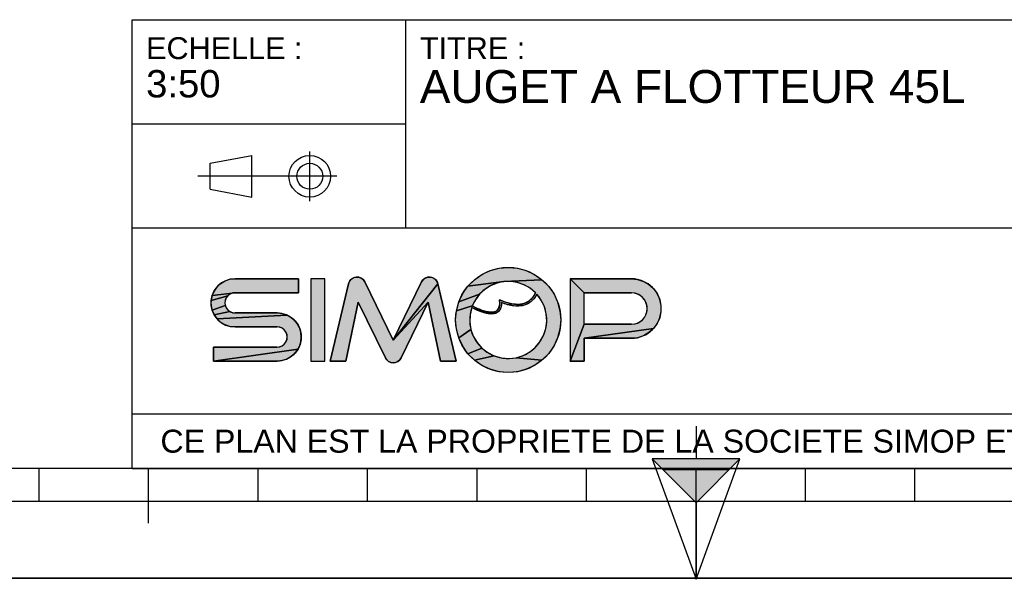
# Model space of a CAD drawing. Header units: millimetres. Extents: x 0 to 297, y 0 to 210.
# Tile 2 of 6: x 87 to 177, y 0 to 51. Entities that reach past the tile are written whole.
import ezdxf

# ---------------------------------------------------------------- set-up
doc = ezdxf.new("R2010")
doc.units = ezdxf.units.MM
doc.header["$LTSCALE"] = 16.335
doc.layers.get('0').update_dxf_attribs({"linetype": 'CONTINUOUS'})
doc.styles.get("Standard").update_dxf_attribs({"font": 'arial.ttf'})

# ---------------------------------------------------------------- blocks, each defined once
blk = doc.blocks.new('MARGEA4_BL0', base_point=(148.514, 105.014))
at = {"color": 7, "linetype": 'Continuous'}
for p, q in [((287.014, 10.014), (10.014, 10.014)), ((88.514, 7.014), (88.514, 10.014)), ((98.514, 5.014), (98.514, 10.014)), ((108.514, 7.014), (108.514, 10.014)), ((118.514, 7.014), (118.514, 10.014)), ((128.514, 7.014), (128.514, 10.014)), ((138.514, 7.014), (138.514, 10.014)), ((148.514, 0.014), (148.514, 10.014)), ((158.514, 7.014), (158.514, 10.014)), ((168.514, 7.014), (168.514, 10.014)), ((248.514, 7.014), (48.514, 7.014)), ((297.014, 0.014), (0.014, 0.014)), ((297.014, 0.014), (0.014, 0.014))]:
    blk.add_line(p, q, dxfattribs=at)
blk = doc.blocks.new('REPERE_ORIENTATION_BL1', base_point=(148.516, 6.898))
at = {"color": 7, "linetype": 'Continuous'}
for p, q in [((148.516, 13.898), (148.516, 10.898)), ((148.516, 6.898), (144.516, 10.898)), ((152.516, 10.898), (144.516, 10.898)), ((144.516, 10.898), (148.516, -0.102)), ((148.516, 6.898), (152.516, 10.898)), ((148.516, -0.102), (152.516, 10.898)), ((151.516, 9.898), (145.516, 9.898)), ((148.516, 6.898), (148.516, -0.102))]:
    blk.add_line(p, q, dxfattribs=at)
blk.add_solid([(144.516, 10.898), (148.516, 6.898), (152.516, 10.898)], dxfattribs=at)
blk = doc.blocks.new('ISO_BL3', base_point=(109.359, 36.711))
at = {"color": 2, "linetype": 'Continuous'}
for p, q in [((113.239, 34.434), (113.239, 38.988)), ((104.158, 37.894), (107.956, 38.612)), ((104.158, 35.528), (104.158, 37.894)), ((107.956, 34.81), (107.956, 38.612)), ((115.7, 36.711), (103.019, 36.711)), ((104.158, 35.528), (107.956, 34.81))]:
    blk.add_line(p, q, dxfattribs=at)
for radius in [1.901, 1.183]:
    blk.add_circle((113.239, 36.711), radius, dxfattribs=at)
blk = doc.blocks.new('LOGO-SIMOP-2009_BL4', base_point=(124.77, 23.589))
at = {"linetype": 'Continuous'}
for points in [[(131.363, 28.389), (132.197, 28.316), (133.005, 28.1), (133.763, 27.746), (134.449, 27.266), (130.961, 27.086), (127.686, 26.675), (128.278, 27.266), (128.963, 27.746), (129.722, 28.1), (130.53, 28.316)], [(105.954, 27.301), (106.412, 27.349), (112.22, 27.349), (112.22, 26.069), (106.412, 26.069), (104.319, 25.829), (104.507, 26.249), (104.777, 26.621), (105.119, 26.929), (105.517, 27.159)], [(117.578, 27.509), (117.792, 27.474), (117.99, 27.382), (118.155, 27.24), (118.276, 27.059), (120.86, 21.749), (124.06, 25.217), (121.579, 20.119), (121.455, 19.934), (121.284, 19.791), (121.08, 19.7), (120.86, 19.669), (120.639, 19.7), (120.436, 19.791), (120.265, 19.934), (120.141, 20.119), (117.66, 25.217), (116.54, 19.829), (115.1, 19.829), (116.778, 26.894), (116.857, 27.097), (116.987, 27.271), (117.16, 27.404), (117.362, 27.485)], [(123.927, 27.474), (124.142, 27.509), (124.358, 27.485), (124.56, 27.404), (124.732, 27.271), (124.863, 27.097), (124.941, 26.894), (120.86, 21.749), (123.444, 27.059), (123.565, 27.24), (123.73, 27.382)], [(129.751, 26.718), (129.215, 26.377), (128.749, 25.946), (126.853, 25.231), (127.207, 25.989), (127.686, 26.675), (130.961, 27.086), (130.34, 26.957)], [(131.596, 27.101), (130.961, 27.086), (134.449, 27.266), (135.04, 26.675), (135.52, 25.989), (135.874, 25.231), (136.091, 24.423), (136.163, 23.589), (136.091, 22.756), (135.874, 21.947), (135.52, 21.189), (135.04, 20.504), (134.449, 19.912), (132.075, 20.142), (132.717, 20.34), (133.309, 20.655), (133.83, 21.078), (134.262, 21.592), (134.588, 22.178), (134.798, 22.816), (134.882, 23.482), (134.838, 24.152), (134.668, 24.801), (134.378, 25.407), (133.978, 25.946), (133.719, 25.545), (133.436, 25.258), (133.098, 25.04), (132.731, 24.907), (132.159, 25.009), (132.592, 25.042), (132.968, 25.156), (133.314, 25.364), (133.6, 25.651), (133.861, 26.069), (133.375, 26.478), (132.823, 26.792), (132.224, 27.002)], [(138.292, 26.069), (137.012, 27.349), (142.612, 27.349), (143.177, 27.29), (143.718, 27.114), (144.211, 26.83), (144.633, 26.449), (144.967, 25.989), (145.199, 25.47), (145.317, 24.913), (145.317, 24.345), (145.199, 23.789), (144.967, 23.269), (144.633, 22.809), (138.292, 21.909), (138.292, 19.829), (137.012, 19.829), (138.292, 23.189), (142.612, 23.189), (142.956, 23.231), (143.281, 23.354), (143.567, 23.551), (143.797, 23.811), (143.958, 24.119), (144.041, 24.456), (144.041, 24.803), (143.958, 25.14), (143.797, 25.447), (143.567, 25.707), (143.281, 25.904), (142.956, 26.027), (142.612, 26.069)], [(124.06, 25.217), (120.86, 21.749), (124.941, 26.894), (126.62, 19.829), (125.18, 19.829)], [(105.952, 25.946), (105.761, 25.8), (104.224, 25.379), (104.319, 25.829), (106.412, 26.069), (106.174, 26.038)], [(105.523, 25.387), (105.492, 25.149), (105.523, 24.911), (104.319, 24.469), (104.224, 24.919), (104.224, 25.379), (105.761, 25.8), (105.615, 25.609)], [(128.368, 25.438), (128.084, 24.869), (126.636, 24.423), (126.853, 25.231), (128.749, 25.946)], [(131.146, 25.202), (131.682, 25.062), (131.315, 24.983), (130.744, 25.179), (130.717, 24.821), (130.631, 24.565), (130.48, 24.354), (130.273, 24.213), (130.001, 24.3), (130.178, 24.346), (130.347, 24.448), (130.481, 24.62), (130.552, 24.815), (130.583, 25.063), (130.563, 25.429)], [(105.761, 24.499), (105.952, 24.352), (104.507, 24.049), (104.319, 24.469), (105.523, 24.911), (105.615, 24.689)], [(110.717, 24.181), (111.155, 24.039), (104.777, 23.677), (104.507, 24.049), (105.952, 24.352), (106.174, 24.26), (106.412, 24.229), (110.26, 24.229)], [(128.084, 24.869), (128.432, 24.7), (128.441, 24.519), (128.029, 24.718), (127.876, 24.064), (127.849, 23.394), (127.95, 22.73), (126.853, 21.947), (126.636, 22.756), (126.563, 23.589), (126.636, 24.423)], [(128.738, 24.565), (129.026, 24.456), (129.312, 24.368), (129.161, 24.244), (128.799, 24.369), (128.441, 24.519), (128.432, 24.7)], [(129.788, 24.29), (130.001, 24.3), (130.273, 24.213), (130.034, 24.143), (129.77, 24.13), (129.472, 24.167), (129.161, 24.244), (129.312, 24.368), (129.552, 24.315)], [(132.159, 25.009), (132.731, 24.907), (132.312, 24.85), (131.842, 24.874), (131.315, 24.983), (131.682, 25.062)], [(111.553, 23.809), (111.895, 23.501), (112.165, 23.129), (112.352, 22.709), (112.448, 22.259), (112.448, 21.799), (112.352, 21.349), (112.165, 20.929), (104.452, 19.829), (104.452, 21.109), (110.26, 21.109), (110.498, 21.14), (110.72, 21.232), (110.91, 21.379), (111.057, 21.569), (111.148, 21.791), (111.18, 22.029), (111.148, 22.267), (111.057, 22.489), (110.91, 22.68), (110.72, 22.826), (110.498, 22.918), (110.26, 22.949), (106.412, 22.949), (105.954, 22.997), (105.517, 23.139), (105.119, 23.369), (104.777, 23.677), (111.155, 24.039)], [(128.175, 22.098), (128.516, 21.52), (128.961, 21.017), (127.686, 20.504), (127.207, 21.189), (126.853, 21.947), (127.95, 22.73)], [(143.177, 21.969), (142.612, 21.909), (138.292, 21.909), (144.633, 22.809), (144.211, 22.429), (143.718, 22.144)], [(110.717, 19.877), (110.26, 19.829), (104.452, 19.829), (112.165, 20.929), (111.895, 20.557), (111.553, 20.249), (111.155, 20.019)], [(129.493, 20.607), (130.093, 20.307), (128.278, 19.912), (127.686, 20.504), (128.961, 21.017)], [(131.408, 20.069), (132.075, 20.142), (134.449, 19.912), (133.763, 19.432), (133.005, 19.079), (132.197, 18.862), (131.363, 18.789), (130.53, 18.862), (129.722, 19.079), (128.963, 19.432), (128.278, 19.912), (130.093, 20.307), (130.739, 20.125)]]:
    blk.add_hatch(color=2, dxfattribs=at).paths.add_polyline_path(points)
at = {"color": 2, "linetype": 'Continuous'}
for p, q in [((128.963, 27.746), (129.722, 28.1)), ((129.722, 28.1), (130.53, 28.316)), ((130.53, 28.316), (131.363, 28.389)), ((131.363, 28.389), (132.197, 28.316)), ((132.197, 28.316), (133.005, 28.1)), ((133.005, 28.1), (133.763, 27.746)), ((105.119, 26.929), (105.517, 27.159)), ((105.517, 27.159), (105.954, 27.301)), ((105.954, 27.301), (106.412, 27.349)), ((116.778, 26.894), (116.857, 27.097)), ((116.857, 27.097), (116.987, 27.271)), ((116.987, 27.271), (117.16, 27.404)), ((117.16, 27.404), (117.362, 27.485)), ((117.362, 27.485), (117.578, 27.509)), ((117.578, 27.509), (117.792, 27.474)), ((117.792, 27.474), (117.99, 27.382)), ((117.99, 27.382), (118.155, 27.24)), ((118.155, 27.24), (118.276, 27.059)), ((123.444, 27.059), (123.565, 27.24)), ((123.565, 27.24), (123.73, 27.382)), ((123.73, 27.382), (123.927, 27.474)), ((123.927, 27.474), (124.142, 27.509)), ((124.142, 27.509), (124.358, 27.485)), ((124.358, 27.485), (124.56, 27.404)), ((124.56, 27.404), (124.732, 27.271)), ((124.732, 27.271), (124.863, 27.097)), ((124.863, 27.097), (124.941, 26.894)), ((127.686, 26.675), (128.278, 27.266)), ((130.961, 27.086), (127.686, 26.675)), ((128.278, 27.266), (128.963, 27.746)), ((130.961, 27.086), (130.34, 26.957)), ((134.449, 27.266), (130.961, 27.086)), ((131.596, 27.101), (130.961, 27.086)), ((132.224, 27.002), (131.596, 27.101)), ((132.823, 26.792), (132.224, 27.002)), ((133.763, 27.746), (134.449, 27.266)), ((134.449, 27.266), (135.04, 26.675)), ((138.292, 26.069), (137.012, 27.349)), ((142.612, 27.349), (143.177, 27.29)), ((143.177, 27.29), (143.718, 27.114)), ((143.718, 27.114), (144.211, 26.83)), ((104.319, 25.829), (104.507, 26.249)), ((104.507, 26.249), (104.777, 26.621)), ((104.777, 26.621), (105.119, 26.929)), ((124.941, 26.894), (120.86, 21.749)), ((127.207, 25.989), (127.686, 26.675)), ((129.215, 26.377), (128.749, 25.946)), ((129.751, 26.718), (129.215, 26.377)), ((130.34, 26.957), (129.751, 26.718)), ((133.375, 26.478), (132.823, 26.792)), ((133.861, 26.069), (133.375, 26.478)), ((135.04, 26.675), (135.52, 25.989)), ((144.211, 26.83), (144.633, 26.449)), ((144.633, 26.449), (144.967, 25.989)), ((104.224, 25.379), (104.319, 25.829)), ((105.761, 25.8), (104.224, 25.379)), ((104.224, 24.919), (104.224, 25.379)), ((106.412, 26.069), (104.319, 25.829)), ((105.523, 25.387), (105.492, 25.149)), ((105.615, 25.609), (105.523, 25.387)), ((105.761, 25.8), (105.615, 25.609)), ((105.952, 25.946), (105.761, 25.8)), ((106.174, 26.038), (105.952, 25.946)), ((106.412, 26.069), (106.174, 26.038)), ((124.06, 25.217), (120.86, 21.749)), ((126.636, 24.423), (126.853, 25.231)), ((126.853, 25.231), (127.207, 25.989)), ((128.749, 25.946), (126.853, 25.231)), ((128.368, 25.438), (128.084, 24.869)), ((128.749, 25.946), (128.368, 25.438)), ((130.583, 25.063), (130.563, 25.429)), ((130.563, 25.429), (131.146, 25.202)), ((130.744, 25.179), (130.717, 24.821)), ((131.315, 24.983), (130.744, 25.179)), ((131.146, 25.202), (131.682, 25.062)), ((132.968, 25.156), (133.314, 25.364)), ((133.436, 25.258), (133.098, 25.04)), ((133.314, 25.364), (133.6, 25.651)), ((133.719, 25.545), (133.436, 25.258)), ((133.6, 25.651), (133.861, 26.069)), ((133.978, 25.946), (133.719, 25.545)), ((134.378, 25.407), (133.978, 25.946)), ((134.668, 24.801), (134.378, 25.407)), ((135.52, 25.989), (135.874, 25.231)), ((135.874, 25.231), (136.091, 24.423)), ((142.956, 26.027), (142.612, 26.069)), ((143.281, 25.904), (142.956, 26.027)), ((143.567, 25.707), (143.281, 25.904)), ((143.797, 25.447), (143.567, 25.707)), ((143.958, 25.14), (143.797, 25.447)), ((144.967, 25.989), (145.199, 25.47)), ((145.199, 25.47), (145.317, 24.913)), ((104.319, 24.469), (104.224, 24.919)), ((105.523, 24.911), (104.319, 24.469)), ((104.507, 24.049), (104.319, 24.469)), ((105.952, 24.352), (104.507, 24.049)), ((105.492, 25.149), (105.523, 24.911)), ((105.523, 24.911), (105.615, 24.689)), ((105.615, 24.689), (105.761, 24.499)), ((105.761, 24.499), (105.952, 24.352)), ((105.952, 24.352), (106.174, 24.26)), ((126.563, 23.589), (126.636, 24.423)), ((128.084, 24.869), (126.636, 24.423)), ((128.029, 24.718), (127.876, 24.064)), ((128.441, 24.519), (128.029, 24.718)), ((128.084, 24.869), (128.432, 24.7)), ((128.432, 24.7), (128.738, 24.565)), ((128.432, 24.7), (128.441, 24.519)), ((128.799, 24.369), (128.441, 24.519)), ((128.738, 24.565), (129.026, 24.456)), ((129.161, 24.244), (128.799, 24.369)), ((129.026, 24.456), (129.312, 24.368)), ((129.312, 24.368), (129.161, 24.244)), ((129.312, 24.368), (129.552, 24.315)), ((129.552, 24.315), (129.788, 24.29)), ((129.788, 24.29), (130.001, 24.3)), ((130.001, 24.3), (130.178, 24.346)), ((130.273, 24.213), (130.001, 24.3)), ((130.178, 24.346), (130.347, 24.448)), ((130.48, 24.354), (130.273, 24.213)), ((130.347, 24.448), (130.481, 24.62)), ((130.631, 24.565), (130.48, 24.354)), ((130.481, 24.62), (130.552, 24.815)), ((130.552, 24.815), (130.583, 25.063)), ((130.717, 24.821), (130.631, 24.565)), ((131.682, 25.062), (131.315, 24.983)), ((131.842, 24.874), (131.315, 24.983)), ((131.682, 25.062), (132.159, 25.009)), ((132.312, 24.85), (131.842, 24.874)), ((132.159, 25.009), (132.592, 25.042)), ((132.731, 24.907), (132.159, 25.009)), ((132.731, 24.907), (132.312, 24.85)), ((132.592, 25.042), (132.968, 25.156)), ((133.098, 25.04), (132.731, 24.907)), ((134.838, 24.152), (134.668, 24.801)), ((136.091, 24.423), (136.163, 23.589)), ((144.041, 24.803), (143.958, 25.14)), ((143.958, 24.119), (144.041, 24.456)), ((144.041, 24.456), (144.041, 24.803)), ((145.317, 24.345), (145.199, 23.789)), ((145.317, 24.913), (145.317, 24.345)), ((104.777, 23.677), (104.507, 24.049)), ((111.155, 24.039), (104.777, 23.677)), ((105.119, 23.369), (104.777, 23.677)), ((106.174, 24.26), (106.412, 24.229)), ((110.26, 24.229), (110.717, 24.181)), ((110.717, 24.181), (111.155, 24.039)), ((111.155, 24.039), (111.553, 23.809)), ((111.553, 23.809), (111.895, 23.501)), ((111.895, 23.501), (112.165, 23.129)), ((126.636, 22.756), (126.563, 23.589)), ((127.876, 24.064), (127.849, 23.394)), ((127.849, 23.394), (127.95, 22.73)), ((129.472, 24.167), (129.161, 24.244)), ((129.77, 24.13), (129.472, 24.167)), ((130.034, 24.143), (129.77, 24.13)), ((130.273, 24.213), (130.034, 24.143)), ((134.798, 22.816), (134.882, 23.482)), ((134.882, 23.482), (134.838, 24.152)), ((136.163, 23.589), (136.091, 22.756)), ((143.281, 23.354), (143.567, 23.551)), ((143.567, 23.551), (143.797, 23.811)), ((143.797, 23.811), (143.958, 24.119)), ((145.199, 23.789), (144.967, 23.269)), ((105.517, 23.139), (105.119, 23.369)), ((105.954, 22.997), (105.517, 23.139)), ((106.412, 22.949), (105.954, 22.997)), ((110.498, 22.918), (110.26, 22.949)), ((110.72, 22.826), (110.498, 22.918)), ((110.91, 22.68), (110.72, 22.826)), ((111.057, 22.489), (110.91, 22.68)), ((111.148, 22.267), (111.057, 22.489)), ((112.165, 23.129), (112.352, 22.709)), ((112.352, 22.709), (112.448, 22.259)), ((126.853, 21.947), (126.636, 22.756)), ((127.95, 22.73), (126.853, 21.947)), ((127.95, 22.73), (128.175, 22.098)), ((134.588, 22.178), (134.798, 22.816)), ((136.091, 22.756), (135.874, 21.947)), ((138.292, 23.189), (137.012, 19.829)), ((144.633, 22.809), (138.292, 21.909)), ((142.612, 23.189), (142.956, 23.231)), ((142.956, 23.231), (143.281, 23.354)), ((144.633, 22.809), (144.211, 22.429)), ((144.967, 23.269), (144.633, 22.809)), ((111.057, 21.569), (111.148, 21.791)), ((111.18, 22.029), (111.148, 22.267)), ((111.148, 21.791), (111.18, 22.029)), ((112.448, 21.799), (112.352, 21.349)), ((112.448, 22.259), (112.448, 21.799)), ((127.207, 21.189), (126.853, 21.947)), ((128.175, 22.098), (128.516, 21.52)), ((133.83, 21.078), (134.262, 21.592)), ((134.262, 21.592), (134.588, 22.178)), ((135.874, 21.947), (135.52, 21.189)), ((143.177, 21.969), (142.612, 21.909)), ((143.718, 22.144), (143.177, 21.969)), ((144.211, 22.429), (143.718, 22.144)), ((112.165, 20.929), (104.452, 19.829)), ((110.26, 21.109), (110.498, 21.14)), ((110.498, 21.14), (110.72, 21.232)), ((110.72, 21.232), (110.91, 21.379)), ((110.91, 21.379), (111.057, 21.569)), ((112.165, 20.929), (111.895, 20.557)), ((112.352, 21.349), (112.165, 20.929)), ((127.686, 20.504), (127.207, 21.189)), ((128.961, 21.017), (127.686, 20.504)), ((128.516, 21.52), (128.961, 21.017)), ((128.961, 21.017), (129.493, 20.607)), ((133.309, 20.655), (133.83, 21.078)), ((135.52, 21.189), (135.04, 20.504)), ((110.717, 19.877), (110.26, 19.829)), ((111.155, 20.019), (110.717, 19.877)), ((111.553, 20.249), (111.155, 20.019)), ((111.895, 20.557), (111.553, 20.249)), ((120.265, 19.934), (120.141, 20.119)), ((120.436, 19.791), (120.265, 19.934)), ((120.639, 19.7), (120.436, 19.791)), ((121.284, 19.791), (121.08, 19.7)), ((121.455, 19.934), (121.284, 19.791)), ((121.579, 20.119), (121.455, 19.934)), ((128.278, 19.912), (127.686, 20.504)), ((130.093, 20.307), (128.278, 19.912)), ((128.963, 19.432), (128.278, 19.912)), ((129.493, 20.607), (130.093, 20.307)), ((130.093, 20.307), (130.739, 20.125)), ((130.739, 20.125), (131.408, 20.069)), ((131.408, 20.069), (132.075, 20.142)), ((132.075, 20.142), (132.717, 20.34)), ((134.449, 19.912), (132.075, 20.142)), ((132.717, 20.34), (133.309, 20.655)), ((134.449, 19.912), (133.763, 19.432)), ((135.04, 20.504), (134.449, 19.912)), ((120.86, 19.669), (120.639, 19.7)), ((121.08, 19.7), (120.86, 19.669)), ((129.722, 19.079), (128.963, 19.432)), ((130.53, 18.862), (129.722, 19.079)), ((133.005, 19.079), (132.197, 18.862)), ((133.763, 19.432), (133.005, 19.079)), ((131.363, 18.789), (130.53, 18.862)), ((132.197, 18.862), (131.363, 18.789))]:
    blk.add_line(p, q, dxfattribs=at)
at = {"color": 7, "linetype": 'Continuous'}
for p, q in [((112.22, 27.349), (106.412, 27.349)), ((112.22, 26.069), (112.22, 27.349)), ((113.34, 27.349), (113.34, 19.829)), ((114.62, 27.349), (113.34, 27.349)), ((114.62, 19.829), (114.62, 27.349)), ((120.86, 21.749), (118.276, 27.059)), ((123.444, 27.059), (120.86, 21.749)), ((142.612, 27.349), (137.012, 27.349)), ((137.012, 27.349), (137.012, 19.829)), ((116.778, 26.894), (115.1, 19.829)), ((126.62, 19.829), (124.941, 26.894)), ((106.412, 26.069), (112.22, 26.069)), ((116.54, 19.829), (117.66, 25.217)), ((117.66, 25.217), (120.141, 20.119)), ((121.579, 20.119), (124.06, 25.217)), ((124.06, 25.217), (125.18, 19.829)), ((138.292, 26.069), (142.612, 26.069)), ((138.292, 23.189), (138.292, 26.069)), ((110.26, 24.229), (106.412, 24.229)), ((106.412, 22.949), (110.26, 22.949)), ((142.612, 23.189), (138.292, 23.189)), ((138.292, 21.909), (142.612, 21.909)), ((138.292, 19.829), (138.292, 21.909)), ((104.452, 21.109), (104.452, 19.829)), ((110.26, 21.109), (104.452, 21.109)), ((104.452, 19.829), (110.26, 19.829)), ((113.34, 19.829), (114.62, 19.829)), ((115.1, 19.829), (116.54, 19.829)), ((125.18, 19.829), (126.62, 19.829)), ((137.012, 19.829), (138.292, 19.829))]:
    blk.add_line(p, q, dxfattribs=at)
at = {"color": 2, "linetype": 'Continuous'}
for points in [[(131.363, 28.389), (132.197, 28.316), (133.005, 28.1), (133.763, 27.746), (134.449, 27.266), (130.961, 27.086), (127.686, 26.675), (128.278, 27.266), (128.963, 27.746), (129.722, 28.1), (130.53, 28.316), (131.363, 28.389)], [(105.954, 27.301), (106.412, 27.349), (112.22, 27.349), (112.22, 26.069), (106.412, 26.069), (104.319, 25.829), (104.507, 26.249), (104.777, 26.621), (105.119, 26.929), (105.517, 27.159), (105.954, 27.301)], [(117.578, 27.509), (117.792, 27.474), (117.99, 27.382), (118.155, 27.24), (118.276, 27.059), (120.86, 21.749), (124.06, 25.217), (121.579, 20.119), (121.455, 19.934), (121.284, 19.791), (121.08, 19.7), (120.86, 19.669), (120.639, 19.7), (120.436, 19.791), (120.265, 19.934), (120.141, 20.119), (117.66, 25.217), (116.54, 19.829), (115.1, 19.829), (116.778, 26.894), (116.857, 27.097), (116.987, 27.271), (117.16, 27.404), (117.362, 27.485), (117.578, 27.509)], [(123.927, 27.474), (124.142, 27.509), (124.358, 27.485), (124.56, 27.404), (124.732, 27.271), (124.863, 27.097), (124.941, 26.894), (120.86, 21.749), (123.444, 27.059), (123.565, 27.24), (123.73, 27.382), (123.927, 27.474)], [(129.751, 26.718), (129.215, 26.377), (128.749, 25.946), (126.853, 25.231), (127.207, 25.989), (127.686, 26.675), (130.961, 27.086), (130.34, 26.957), (129.751, 26.718)], [(131.596, 27.101), (130.961, 27.086), (134.449, 27.266), (135.04, 26.675), (135.52, 25.989), (135.874, 25.231), (136.091, 24.423), (136.163, 23.589), (136.091, 22.756), (135.874, 21.947), (135.52, 21.189), (135.04, 20.504), (134.449, 19.912), (132.075, 20.142), (132.717, 20.34), (133.309, 20.655), (133.83, 21.078), (134.262, 21.592), (134.588, 22.178), (134.798, 22.816), (134.882, 23.482), (134.838, 24.152), (134.668, 24.801), (134.378, 25.407), (133.978, 25.946), (133.719, 25.545), (133.436, 25.258), (133.098, 25.04), (132.731, 24.907), (132.159, 25.009), (132.592, 25.042), (132.968, 25.156), (133.314, 25.364), (133.6, 25.651), (133.861, 26.069), (133.375, 26.478), (132.823, 26.792), (132.224, 27.002), (131.596, 27.101)], [(138.292, 26.069), (137.012, 27.349), (142.612, 27.349), (143.177, 27.29), (143.718, 27.114), (144.211, 26.83), (144.633, 26.449), (144.967, 25.989), (145.199, 25.47), (145.317, 24.913), (145.317, 24.345), (145.199, 23.789), (144.967, 23.269), (144.633, 22.809), (138.292, 21.909), (138.292, 19.829), (137.012, 19.829), (138.292, 23.189), (142.612, 23.189), (142.956, 23.231), (143.281, 23.354), (143.567, 23.551), (143.797, 23.811), (143.958, 24.119), (144.041, 24.456), (144.041, 24.803), (143.958, 25.14), (143.797, 25.447), (143.567, 25.707), (143.281, 25.904), (142.956, 26.027), (142.612, 26.069), (138.292, 26.069)], [(124.06, 25.217), (120.86, 21.749), (124.941, 26.894), (126.62, 19.829), (125.18, 19.829), (124.06, 25.217)], [(105.952, 25.946), (105.761, 25.8), (104.224, 25.379), (104.319, 25.829), (106.412, 26.069), (106.174, 26.038), (105.952, 25.946)], [(105.523, 25.387), (105.492, 25.149), (105.523, 24.911), (104.319, 24.469), (104.224, 24.919), (104.224, 25.379), (105.761, 25.8), (105.615, 25.609), (105.523, 25.387)], [(128.368, 25.438), (128.084, 24.869), (126.636, 24.423), (126.853, 25.231), (128.749, 25.946), (128.368, 25.438)], [(131.146, 25.202), (131.682, 25.062), (131.315, 24.983), (130.744, 25.179), (130.717, 24.821), (130.631, 24.565), (130.48, 24.354), (130.273, 24.213), (130.001, 24.3), (130.178, 24.346), (130.347, 24.448), (130.481, 24.62), (130.552, 24.815), (130.583, 25.063), (130.563, 25.429), (131.146, 25.202)], [(105.761, 24.499), (105.952, 24.352), (104.507, 24.049), (104.319, 24.469), (105.523, 24.911), (105.615, 24.689), (105.761, 24.499)], [(110.717, 24.181), (111.155, 24.039), (104.777, 23.677), (104.507, 24.049), (105.952, 24.352), (106.174, 24.26), (106.412, 24.229), (110.26, 24.229), (110.717, 24.181)], [(128.084, 24.869), (128.432, 24.7), (128.441, 24.519), (128.029, 24.718), (127.876, 24.064), (127.849, 23.394), (127.95, 22.73), (126.853, 21.947), (126.636, 22.756), (126.563, 23.589), (126.636, 24.423), (128.084, 24.869)], [(128.738, 24.565), (129.026, 24.456), (129.312, 24.368), (129.161, 24.244), (128.799, 24.369), (128.441, 24.519), (128.432, 24.7), (128.738, 24.565)], [(129.788, 24.29), (130.001, 24.3), (130.273, 24.213), (130.034, 24.143), (129.77, 24.13), (129.472, 24.167), (129.161, 24.244), (129.312, 24.368), (129.552, 24.315), (129.788, 24.29)], [(132.159, 25.009), (132.731, 24.907), (132.312, 24.85), (131.842, 24.874), (131.315, 24.983), (131.682, 25.062), (132.159, 25.009)], [(111.553, 23.809), (111.895, 23.501), (112.165, 23.129), (112.352, 22.709), (112.448, 22.259), (112.448, 21.799), (112.352, 21.349), (112.165, 20.929), (104.452, 19.829), (104.452, 21.109), (110.26, 21.109), (110.498, 21.14), (110.72, 21.232), (110.91, 21.379), (111.057, 21.569), (111.148, 21.791), (111.18, 22.029), (111.148, 22.267), (111.057, 22.489), (110.91, 22.68), (110.72, 22.826), (110.498, 22.918), (110.26, 22.949), (106.412, 22.949), (105.954, 22.997), (105.517, 23.139), (105.119, 23.369), (104.777, 23.677), (111.155, 24.039), (111.553, 23.809)], [(128.175, 22.098), (128.516, 21.52), (128.961, 21.017), (127.686, 20.504), (127.207, 21.189), (126.853, 21.947), (127.95, 22.73), (128.175, 22.098)], [(143.177, 21.969), (142.612, 21.909), (138.292, 21.909), (144.633, 22.809), (144.211, 22.429), (143.718, 22.144), (143.177, 21.969)], [(110.717, 19.877), (110.26, 19.829), (104.452, 19.829), (112.165, 20.929), (111.895, 20.557), (111.553, 20.249), (111.155, 20.019), (110.717, 19.877)], [(129.493, 20.607), (130.093, 20.307), (128.278, 19.912), (127.686, 20.504), (128.961, 21.017), (129.493, 20.607)], [(131.408, 20.069), (132.075, 20.142), (134.449, 19.912), (133.763, 19.432), (133.005, 19.079), (132.197, 18.862), (131.363, 18.789), (130.53, 18.862), (129.722, 19.079), (128.963, 19.432), (128.278, 19.912), (130.093, 20.307), (130.739, 20.125), (131.408, 20.069)]]:
    blk.add_lwpolyline(points, dxfattribs=at)
at = {"color": 7, "linetype": 'Continuous'}
blk.add_circle((131.363, 23.589), 4.8, dxfattribs=at)
for centre, radius, start, end in [((106.412, 25.149), 2.2, 90, 270), ((117.556, 26.709), 0.8, 25.94945, 166.63548), ((124.163, 26.709), 0.8, 13.36452, 154.05055), ((131.363, 23.589), 3.52, 44.79283, 158.67631), ((142.612, 24.629), 2.72, 270, 90), ((106.412, 25.149), 0.92, 90, 270), ((131.363, 23.589), 3.52, 161.30052, 42.02671), ((142.612, 24.629), 1.44, 270, 90), ((110.26, 22.029), 2.2, 270, 90), ((110.26, 22.029), 0.92, 270, 90), ((120.86, 20.469), 0.8, 205.94945, 334.05055)]:
    blk.add_arc(centre, radius, start, end, dxfattribs=at)
for points, knots in [([(130.744, 25.179), (130.749, 25.009), (130.71, 24.645), (130.441, 24.241), (129.948, 24.097), (129.39, 24.163), (128.75, 24.373), (128.275, 24.593), (128.029, 24.718)], [0, 0, 0, 0, 0.118516, 0.29564, 0.472763, 0.649887, 0.82701, 1, 1, 1, 1]), ([(130.563, 25.429), (130.59, 25.221), (130.59, 24.88), (130.467, 24.544), (130.244, 24.35), (129.836, 24.25), (129.149, 24.376), (128.458, 24.678), (128.084, 24.869)], [0, 0, 0, 0, 0.125, 0.25, 0.375, 0.5, 0.75, 1, 1, 1, 1]), ([(133.978, 25.946), (133.742, 25.491), (133.106, 24.892), (131.957, 24.786), (131.132, 25.023), (130.744, 25.179)], [0, 0, 0, 0, 0.345264, 0.703638, 1, 1, 1, 1])]:
    blk.add_open_spline(points, degree=3, knots=knots, dxfattribs=at)
blk.add_open_spline([(133.861, 26.069), (133.691, 25.725), (133.278, 25.242), (132.495, 24.966), (131.587, 25.038), (130.914, 25.273), (130.563, 25.429)], degree=3, dxfattribs=at)
at = {"color": 2, "linetype": 'Continuous'}
for points in [[(113.34, 19.829), (113.34, 27.349), (114.62, 19.829), (114.62, 27.349)], [(138.292, 23.189), (137.012, 19.829), (138.292, 26.069), (137.012, 27.349)]]:
    blk.add_solid(points, dxfattribs=at)
blk = doc.blocks.new('*T6')
at = {"color": 2, "linetype": 'Continuous'}
for p, q in [((0, 0), (0, 41)), ((0, 41), (190, 41)), ((25, 22), (25, 41)), ((170, 5), (170, 41)), ((190, 0), (190, 41)), ((0, 31.5), (25, 31.5)), ((0, 22), (190, 22)), ((110, 5), (110, 22)), ((170, 15), (190, 15)), ((0, 5), (190, 5)), ((0, 0), (190, 0))]:
    blk.add_line(p, q, dxfattribs=at)
at = {"color": 5, "linetype": 'Continuous', "line_spacing_factor": 0.9}
for s, insert, char_height, width, attachment_point in [('ECHELLE :\\P\\H2.5;3:50', (1.28, 39.4), 2, 28.52045, 1), ('TITRE :\\P\\H3.0;AUGET A FLOTTEUR 45L\\P\\H2.0; \\P \\P ', (26.28, 39.4), 2, 99.50186, 1), ('A4', (180, 34), 5, 17.0632, 2), ('REFERENCE PRODUIT :\\P\\H3.0;AF2/6018/45', (111.28, 20.4), 2, 64.13383, 1), ('FR', (180, 20), 3, 11.15242, 2), ('FOLIO :  \\P\\H3.0;1/1', (180, 12.812), 1.5, 17.19703, 2), ('CE PLAN EST LA PROPRIETE DE LA SOCIETE SIMOP ET NE PEUT ETRE REPRODUIT OU COMMUNIQUE SANS SON AUTORISATION', (95, 3.55), 2.1, 368.8974, 2)]:
    blk.add_mtext(s, dxfattribs=dict(at, insert=insert, char_height=char_height, width=width, attachment_point=attachment_point))

msp = doc.modelspace()

# ---------------------------------------------------------------- linework, layer by layer
at = {"color": 7, "linetype": 'Continuous'}
msp.add_line((0, 0), (297, 0), dxfattribs=at)

# ---------------------------------------------------------------- block references
at = {"color": 2, "linetype": 'Continuous'}
for name, p in [('MARGEA4_BL0', (148.514, 105.014)), ('ISO_BL3', (109.359, 36.711)), ('LOGO-SIMOP-2009_BL4', (124.77, 23.589)), ('REPERE_ORIENTATION_BL1', (148.516, 6.898))]:
    msp.add_blockref(name, p, dxfattribs=at)
msp.add_blockref('*T6', (97.014, 10.014))

doc.saveas('drawing.dxf')
